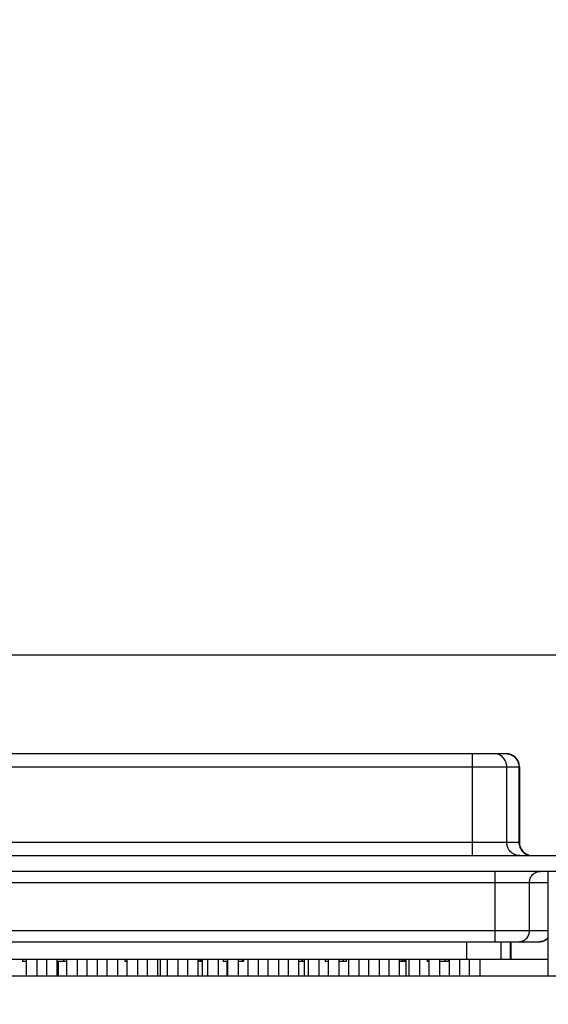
# Model space of a CAD drawing. Header units: inches. Extents: x 0 to 34, y 0 to 22.
# Tile 9 of 39: x 25.9 to 27.1, y 7.4 to 9.6. Entities that reach past the tile are written whole.
import ezdxf

# ---------------------------------------------------------------- set-up
doc = ezdxf.new("R2010")
doc.units = ezdxf.units.IN
doc.header["$LTSCALE"] = 1.87
doc.header["$MEASUREMENT"] = 0
doc.layers.get('0').update_dxf_attribs({"linetype": 'CONTINUOUS'})
doc.layers.add('DIMENSIONS', color=7, linetype='CONTINUOUS')
doc.styles.get("Standard").update_dxf_attribs({"font": 'txt', "width": 0.8})
doc.dimstyles.new('DIMSTYLE_1', dxfattribs={"dimtxt": 0.125, "dimasz": 0.18, "dimexe": 0.125, "dimexo": 0.0625, "dimgap": 0.0625, "dimtad": 0, "dimtih": 1, "dimtoh": 1, "dimzin": 0, "dimdsep": 46, "dimtxsty": 'STANDARD', "dimblk": '_FILLED', "dimblk1": '_FILLED', "dimblk2": '_FILLED', "dimcen": 0.09, "dimazin": 0, "dimtp": 0.01, "dimtm": 0.01, "dimtfac": 1, "dimtofl": 0, "dimtmove": 0, "dimatfit": 3, "dimldrblk": '_FILLED', "dimfxl": 1, "dimtolj": 1, "dimtzin": 0, "dimarcsym": 0})

# ---------------------------------------------------------------- blocks, each defined once
blk = doc.blocks.new('_FILLED')
at = {"color": 0, "linetype": 'BYBLOCK'}
blk.add_solid([(0, 0), (-1, 0.174), (-1, -0.174)], dxfattribs=at)
blk = doc.blocks.new('*D21')
at = {"layer": 'DIMENSIONS', "color": 2, "linetype": 'CONTINUOUS'}
for p, q in [((28.0732, 8.6852), (29.1983, 8.6852)), ((29.0733, 8.6852), (29.0733, 7.8352)), ((29.0733, 6.3474), (29.0733, 7.5852)), ((27.0338, 6.3474), (29.1983, 6.3474))]:
    blk.add_line(p, q, dxfattribs=at)
at = {"layer": 'DIMENSIONS', "color": 2, "linetype": 'CONTINUOUS', "xscale": 0.18, "yscale": 0.18, "zscale": 0.18}
for p, rotation in [((29.0733, 8.6852), 90), ((29.0733, 6.3474), 270)]:
    blk.add_blockref('_FILLED', p, dxfattribs=dict(at, rotation=rotation))
at = {"layer": 'DIMENSIONS', "color": 2, "linetype": 'CONTINUOUS', "insert": (29.0733, 7.7727), "char_height": 0.125, "width": 1.525, "attachment_point": 2, "line_spacing_factor": 0.9}
blk.add_mtext('(59.38{\\ftxt.shx;\\W1.000000;\\H0.125000; }[2.338])', dxfattribs=at)
blk = doc.blocks.new('*D26')
at = {"layer": 'DIMENSIONS', "color": 2, "linetype": 'CONTINUOUS'}
for p, q in [((27.1881, 8.7359), (27.1881, 10.2984)), ((28.1606, 8.7359), (28.1606, 10.2984)), ((27.1881, 10.1734), (26.8281, 10.1734)), ((28.1606, 10.1734), (28.6129, 10.1734))]:
    blk.add_line(p, q, dxfattribs=at)
at = {"layer": 'DIMENSIONS', "color": 2, "linetype": 'CONTINUOUS', "xscale": 0.18, "yscale": 0.18, "zscale": 0.18}
blk.add_blockref('_FILLED', (27.1881, 10.1734), dxfattribs=at)
at = {"layer": 'DIMENSIONS', "color": 2, "linetype": 'CONTINUOUS', "xscale": 0.18, "yscale": 0.18, "zscale": 0.18, "rotation": 180}
blk.add_blockref('_FILLED', (28.1606, 10.1734), dxfattribs=at)
at = {"layer": 'DIMENSIONS', "color": 2, "linetype": 'CONTINUOUS', "insert": (28.6754, 10.2359), "char_height": 0.125, "width": 1.225, "attachment_point": 1, "line_spacing_factor": 0.9}
blk.add_mtext('24.70{\\ftxt.shx;\\W1.000000;\\H0.125000; }[.972]', dxfattribs=at)
blk = doc.blocks.new('*D27')
at = {"layer": 'DIMENSIONS', "color": 2, "linetype": 'CONTINUOUS'}
for p, q in [((25.3004, 8.7359), (25.3004, 11.0484)), ((27.1881, 8.7359), (27.1881, 11.0484)), ((25.3004, 10.9234), (24.9404, 10.9234)), ((27.1881, 10.9234), (27.5481, 10.9234))]:
    blk.add_line(p, q, dxfattribs=at)
at = {"layer": 'DIMENSIONS', "color": 2, "linetype": 'CONTINUOUS', "xscale": 0.18, "yscale": 0.18, "zscale": 0.18}
blk.add_blockref('_FILLED', (25.3004, 10.9234), dxfattribs=at)
at = {"layer": 'DIMENSIONS', "color": 2, "linetype": 'CONTINUOUS', "xscale": 0.18, "yscale": 0.18, "zscale": 0.18, "rotation": 180}
blk.add_blockref('_FILLED', (27.1881, 10.9234), dxfattribs=at)
at = {"layer": 'DIMENSIONS', "color": 2, "linetype": 'CONTINUOUS', "insert": (26.2443, 10.9859), "char_height": 0.125, "width": 1.325, "attachment_point": 2, "line_spacing_factor": 0.9}
blk.add_mtext('47.95{\\ftxt.shx;\\W1.000000;\\H0.125000; }[1.888]', dxfattribs=at)

msp = doc.modelspace()

# ---------------------------------------------------------------- linework, layer by layer
at = {"color": 7, "linetype": 'CONTINUOUS'}
for p, q in [((27.138, 8.1615), (25.3506, 8.1615)), ((25.5171, 7.9411), (26.9715, 7.9411)), ((26.8952, 7.9411), (26.8952, 7.7127)), ((25.4876, 7.9115), (27.001, 7.9115)), ((26.9727, 7.7423), (26.9727, 7.9115)), ((26.9998, 7.9115), (26.9998, 7.7423)), ((27.001, 7.9115), (27.001, 7.7423)), ((27.001, 7.7423), (25.4876, 7.7423)), ((25.2002, 7.7127), (27.2884, 7.7127)), ((27.2884, 7.6773), (25.2002, 7.6773)), ((26.9461, 7.6773), (26.9461, 7.5198)), ((27.0646, 7.6753), (27.0646, 7.4424)), ((25.424, 7.6527), (27.0646, 7.6527)), ((27.0236, 7.5444), (27.0236, 7.6527)), ((27.0646, 7.5444), (25.424, 7.5444)), ((25.4417, 7.5198), (27.0469, 7.5198)), ((26.8828, 7.5198), (26.8828, 7.4804)), ((26.9604, 7.4804), (26.9604, 7.5198)), ((26.9805, 7.5198), (26.9805, 7.4804)), ((26.9817, 7.5198), (26.9817, 7.4804)), ((25.424, 7.4804), (27.0646, 7.4804)), ((25.8887, 7.4804), (25.8887, 7.4753)), ((25.8968, 7.4804), (25.8968, 7.4424)), ((25.9205, 7.4804), (25.9205, 7.4424)), ((25.9419, 7.4804), (25.9419, 7.4424)), ((25.9655, 7.4804), (25.9655, 7.4424)), ((25.98, 7.4804), (25.98, 7.4753)), ((25.9811, 7.4804), (25.9811, 7.4753)), ((25.987, 7.4804), (25.987, 7.4424)), ((26.0106, 7.4804), (26.0106, 7.4424)), ((26.0321, 7.4804), (26.0321, 7.4424)), ((26.0557, 7.4804), (26.0557, 7.4424)), ((26.0772, 7.4804), (26.0772, 7.4424)), ((26.1008, 7.4804), (26.1008, 7.4424)), ((26.1174, 7.4804), (26.1174, 7.4753)), ((26.1222, 7.4804), (26.1222, 7.4424)), ((26.1459, 7.4804), (26.1459, 7.4424)), ((26.1673, 7.4804), (26.1673, 7.4424)), ((26.1909, 7.4804), (26.1909, 7.4424)), ((26.1974, 7.4424), (26.1974, 7.4804)), ((26.2124, 7.4804), (26.2124, 7.4424)), ((26.236, 7.4804), (26.236, 7.4424)), ((26.2575, 7.4804), (26.2575, 7.4424)), ((26.2811, 7.4804), (26.2811, 7.4424)), ((26.2826, 7.4804), (26.2826, 7.4753)), ((26.286, 7.4804), (26.286, 7.4753)), ((26.2878, 7.4804), (26.2878, 7.4753)), ((26.2895, 7.4804), (26.2895, 7.4753)), ((26.2911, 7.4424), (26.2911, 7.4804)), ((26.3025, 7.4804), (26.3025, 7.4424)), ((26.3262, 7.4804), (26.3262, 7.4424)), ((26.3375, 7.4804), (26.3375, 7.4753)), ((26.3476, 7.4804), (26.3476, 7.4424)), ((26.3712, 7.4804), (26.3712, 7.4424)), ((26.3799, 7.4804), (26.3799, 7.4753)), ((26.3815, 7.4804), (26.3815, 7.4753)), ((26.3832, 7.4804), (26.3832, 7.4753)), ((26.3927, 7.4804), (26.3927, 7.4424)), ((26.4163, 7.4804), (26.4163, 7.4424)), ((26.4378, 7.4804), (26.4378, 7.4424)), ((26.4614, 7.4804), (26.4614, 7.4424)), ((26.4829, 7.4804), (26.4829, 7.4424)), ((26.5065, 7.4804), (26.5065, 7.4424)), ((26.5141, 7.4804), (26.5141, 7.4753)), ((26.5147, 7.4804), (26.5147, 7.4753)), ((26.5195, 7.4424), (26.5195, 7.4804)), ((26.5279, 7.4804), (26.5279, 7.4424)), ((26.5516, 7.4804), (26.5516, 7.4424)), ((26.5659, 7.4804), (26.5659, 7.4753)), ((26.573, 7.4804), (26.573, 7.4424)), ((26.5966, 7.4804), (26.5966, 7.4424)), ((26.606, 7.4804), (26.606, 7.4753)), ((26.6066, 7.4804), (26.6066, 7.4753)), ((26.6132, 7.4804), (26.6132, 7.4753)), ((26.6181, 7.4804), (26.6181, 7.4424)), ((26.6417, 7.4804), (26.6417, 7.4424)), ((26.6632, 7.4804), (26.6632, 7.4424)), ((26.6868, 7.4804), (26.6868, 7.4424)), ((26.7083, 7.4804), (26.7083, 7.4424)), ((26.7319, 7.4804), (26.7319, 7.4424)), ((26.7327, 7.4804), (26.7327, 7.4753)), ((26.7375, 7.4804), (26.7375, 7.4753)), ((26.738, 7.4804), (26.738, 7.4753)), ((26.7393, 7.4804), (26.7393, 7.4753)), ((26.7427, 7.4804), (26.7427, 7.4753)), ((26.7445, 7.4804), (26.7445, 7.4753)), ((26.7462, 7.4804), (26.7462, 7.4753)), ((26.7478, 7.4424), (26.7478, 7.4804)), ((26.7533, 7.4804), (26.7533, 7.4424)), ((26.777, 7.4804), (26.777, 7.4424)), ((26.7942, 7.4804), (26.7942, 7.4753)), ((26.7984, 7.4804), (26.7984, 7.4424)), ((26.822, 7.4804), (26.822, 7.4424)), ((26.8344, 7.4804), (26.8344, 7.4753)), ((26.8349, 7.4804), (26.8349, 7.4753)), ((26.8415, 7.4804), (26.8415, 7.4753)), ((26.8435, 7.4804), (26.8435, 7.4424)), ((26.8671, 7.4804), (26.8671, 7.4424)), ((26.8886, 7.4804), (26.8886, 7.4424)), ((26.9122, 7.4804), (26.9122, 7.4424)), ((25.8968, 7.4753), (25.8887, 7.4753)), ((25.98, 7.4753), (25.9655, 7.4753)), ((25.9691, 7.4424), (25.9691, 7.4753)), ((25.987, 7.4753), (25.9811, 7.4753)), ((26.1222, 7.4753), (26.1174, 7.4753)), ((26.2911, 7.4753), (26.2811, 7.4753)), ((26.3476, 7.4753), (26.3375, 7.4753)), ((26.347, 7.4424), (26.347, 7.4753)), ((26.3832, 7.4753), (26.3712, 7.4753)), ((26.5195, 7.4753), (26.5065, 7.4753)), ((26.573, 7.4753), (26.5659, 7.4753)), ((26.6132, 7.4753), (26.5966, 7.4753)), ((26.7478, 7.4753), (26.7319, 7.4753)), ((26.7984, 7.4753), (26.7942, 7.4753)), ((26.8415, 7.4753), (26.822, 7.4753))]:
    msp.add_line(p, q, dxfattribs=at)
at = {"color": 3, "linetype": 'CONTINUOUS'}
msp.add_line((28.2643, 7.4424), (24.2243, 7.4424), dxfattribs=at)
at = {"color": 7, "linetype": 'CONTINUOUS'}
for centre, radius, start, end in [((26.9715, 7.9115), 0.0295, 0, 90), ((27.0305, 7.7423), 0.0295, 180, 266.8346), ((27.0469, 7.5444), 0.0246, 270, 316.6919)]:
    msp.add_arc(centre, radius, start, end, dxfattribs=at)
msp.add_ellipse((27.072, 7.6527), major_axis=(0, 0.0246), ratio=0.7781, start_param=0, end_param=0.402163, dxfattribs=at)
for points, knots in [([(26.9727, 7.9115), (26.9727, 7.9154), (26.9712, 7.9231), (26.9648, 7.9329), (26.9551, 7.9395), (26.9474, 7.9411), (26.9436, 7.9411)], [0, 0, 0, 0, 0.251797, 0.5025, 0.75174, 1, 1, 1, 1]), ([(26.9707, 7.9411), (26.9745, 7.9411), (26.9822, 7.9395), (26.9918, 7.9329), (26.9983, 7.9231), (26.9998, 7.9154), (26.9998, 7.9115)], [0, 0, 0, 0, 0.24826, 0.4975, 0.748203, 1, 1, 1, 1]), ([(27.0018, 7.7127), (26.998, 7.7127), (26.9903, 7.7143), (26.9807, 7.7209), (26.9742, 7.7307), (26.9727, 7.7384), (26.9727, 7.7423)], [0, 0, 0, 0, 0.24826, 0.4975, 0.748203, 1, 1, 1, 1]), ([(26.9998, 7.7423), (26.9998, 7.7384), (27.0013, 7.7307), (27.0078, 7.7209), (27.0174, 7.7143), (27.0251, 7.7127), (27.0289, 7.7127)], [0, 0, 0, 0, 0.251797, 0.5025, 0.75174, 1, 1, 1, 1]), ([(27.0236, 7.6527), (27.0236, 7.6559), (27.0249, 7.6623), (27.0302, 7.6705), (27.0383, 7.676), (27.0447, 7.6773), (27.0478, 7.6773)], [0, 0, 0, 0, 0.251797, 0.5025, 0.75174, 1, 1, 1, 1]), ([(26.9994, 7.5198), (27.0025, 7.5198), (27.0089, 7.5211), (27.017, 7.5266), (27.0224, 7.5348), (27.0236, 7.5412), (27.0236, 7.5444)], [0, 0, 0, 0, 0.24826, 0.4975, 0.748203, 1, 1, 1, 1]), ([(27.0647, 7.5287), (27.0625, 7.526), (27.0567, 7.5214), (27.0496, 7.5198), (27.046, 7.5198)], [0, 0, 0, 0, 0.501213, 1, 1, 1, 1])]:
    msp.add_open_spline(points, degree=3, knots=knots, dxfattribs=at)

# ---------------------------------------------------------------- dimensions: what is measured, and where the dimension line sits
at = {"layer": 'DIMENSIONS', "color": 2, "linetype": 'CONTINUOUS'}
dim = msp.add_linear_dim(base=(27.1881, 10.9234), p1=(25.3004, 8.6734), p2=(27.1881, 8.6734), dimstyle='DIMSTYLE_1', dxfattribs=at)
dim.commit()
dim.dimension.update_dxf_attribs({"geometry": '*D27', "text_midpoint": (26.2443, 10.9234), "dimtype": 160})
dim = msp.add_linear_dim(base=(27.1881, 10.1734), p1=(28.1606, 8.6734), p2=(27.1881, 8.6734), angle=180, dimstyle='DIMSTYLE_1', dxfattribs=at)
dim.commit()
dim.dimension.update_dxf_attribs({"geometry": '*D26', "text_midpoint": (29.2879, 10.1734), "dimtype": 160})
dim = msp.add_linear_dim(base=(29.0733, 6.3474), p1=(28.0107, 8.6852), p2=(26.9713, 6.3474), angle=270, text='(<>)', dimstyle='DIMSTYLE_1', dxfattribs=at)
dim.commit()
dim.dimension.update_dxf_attribs({"geometry": '*D21', "text_midpoint": (29.0733, 7.7102), "dimtype": 160})

doc.saveas('drawing.dxf')
